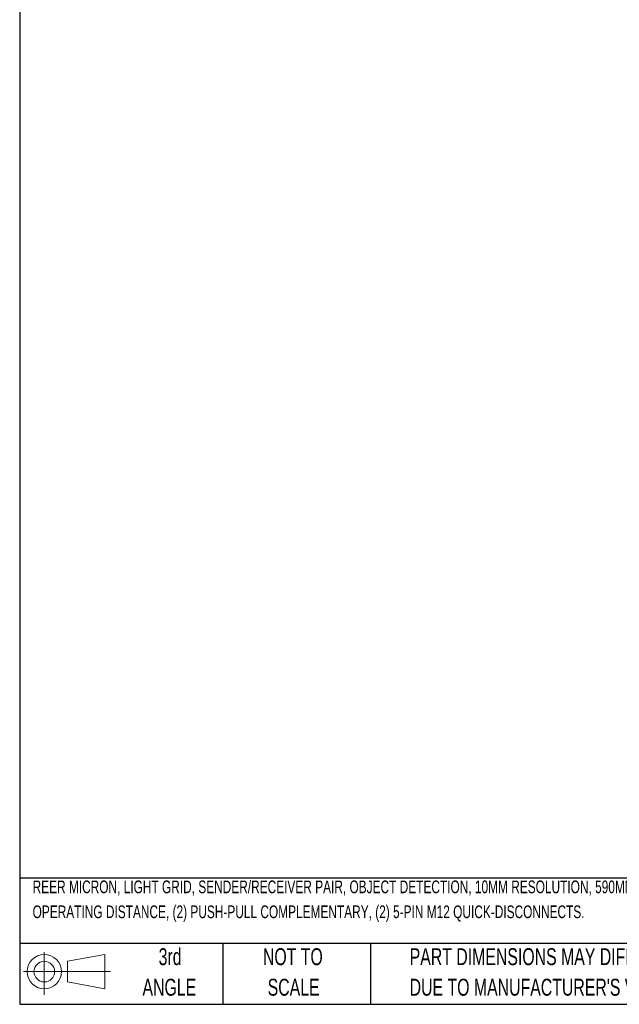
# Model space of a CAD drawing. Header units: inches. Extents: x 0.2 to 10.8, y 0.2 to 8.2.
# Tile 1 of 28: x 0.2 to 3.2, y 0.2 to 5.1. Entities that reach past the tile are written whole.
import ezdxf

# ---------------------------------------------------------------- set-up
doc = ezdxf.new("R2010")
doc.units = ezdxf.units.IN
doc.header["$MEASUREMENT"] = 0
doc.layers.add('TEXT', color=140, linetype='Continuous', lineweight=25)
doc.styles.add('SLDTEXTSTYLE0', font='TXT', dxfattribs={"width": 0.7})

# ---------------------------------------------------------------- blocks, each defined once
blk = doc.blocks.new('Block11')
at = {"color": 7, "linetype": 'Continuous', "lineweight": 18}
for p, q in [((0.1019, 0.2091), (0.1019, 0)), ((0.2157, 0.1641), (0.4006, 0.1981)), ((0.4006, 0.1981), (0.4006, 0.0288)), ((0.2157, 0.0628), (0.2157, 0.1641)), ((0, 0.1135), (0.4281, 0.1135)), ((0.2157, 0.0628), (0.4006, 0.0288))]:
    blk.add_line(p, q, dxfattribs=at)
for radius in [0.0846, 0.0506]:
    blk.add_circle((0.1019, 0.1135), radius, dxfattribs=at)
blk = doc.blocks.new('Block12')
at = {"color": 7, "linetype": 'Continuous'}
blk.add_blockref('Block11', (0, 0), dxfattribs=at)

msp = doc.modelspace()

# ---------------------------------------------------------------- linework, layer by layer
at = {"layer": 'TEXT'}
for p, q in [((0.25, 8.25), (0.25, 0.25)), ((10.75, 0.8711), (0.25, 0.8711)), ((10.75, 0.55), (0.25, 0.55)), ((1.25, 0.55), (1.25, 0.25)), ((1.9768, 0.55), (1.9768, 0.25)), ((0.25, 0.25), (10.75, 0.25))]:
    msp.add_line(p, q, dxfattribs=at)

# ---------------------------------------------------------------- block references
msp.add_blockref('Block12', (0.2692, 0.2974), dxfattribs=at)

# ---------------------------------------------------------------- texts
at = {"layer": 'TEXT', "style": 'SLDTEXTSTYLE0'}
for s, insert, char_height, attachment_point in [('REER MICRON, LIGHT GRID, SENDER/RECEIVER PAIR, OBJECT DETECTION, 10MM RESOLUTION, 590MM DETECTION HEIGHT, 0-10M', (0.3136, 0.8592), 0.0625, 1), ('OPERATING DISTANCE, (2) PUSH-PULL COMPLEMENTARY, (2) 5-PIN M12 QUICK-DISCONNECTS.', (0.3136, 0.7365), 0.0625, 1), ('3rd', (0.9906, 0.5261), 0.08333, 2), ('NOT TO', (1.5951, 0.5261), 0.08333, 2), ('PART DIMENSIONS MAY DIFFER SLIGHTLY', (2.1701, 0.5261), 0.083333, 1), ('ANGLE', (0.9868, 0.3757), 0.08333, 2), ('SCALE', (1.5989, 0.3757), 0.08333, 2), ("DUE TO MANUFACTURER'S VARIANCES", (2.1701, 0.3757), 0.083333, 1)]:
    msp.add_mtext(s, dxfattribs=dict(at, insert=insert, char_height=char_height, attachment_point=attachment_point))

doc.saveas('drawing.dxf')
